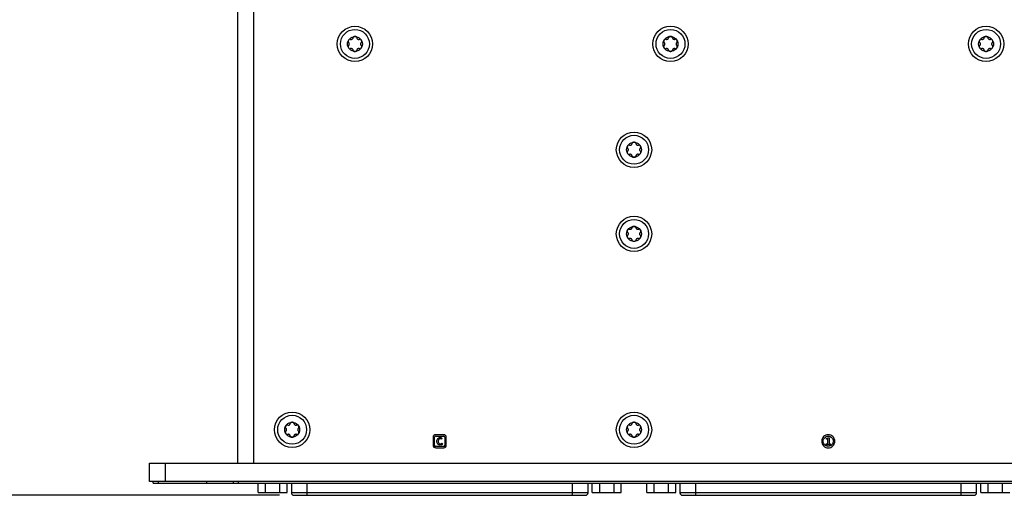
# Model space of a CAD drawing. Header units: inches. Extents: x 0 to 34, y 0 to 22.
# Tile 10 of 71: x 4.3 to 8.6, y 12.8 to 14.9. Entities that reach past the tile are written whole.
import ezdxf

# ---------------------------------------------------------------- set-up
doc = ezdxf.new("R2010")
doc.units = ezdxf.units.IN
doc.header["$LTSCALE"] = 1.87
doc.header["$MEASUREMENT"] = 0
doc.layers.get('0').update_dxf_attribs({"linetype": 'CONTINUOUS'})
doc.layers.add('_LAYER_1_', color=7, linetype='CONTINUOUS')
doc.layers.add('DIMENSIONS', color=7, linetype='CONTINUOUS')
doc.styles.get("Standard").update_dxf_attribs({"font": 'txt', "width": 0.8})
doc.dimstyles.new('DIMSTYLE_1', dxfattribs={"dimtxt": 0.125, "dimasz": 0.18, "dimexe": 0.125, "dimexo": 0.0625, "dimgap": 0.0625, "dimtad": 0, "dimtih": 1, "dimtoh": 1, "dimlfac": 1.714286, "dimzin": 0, "dimdsep": 46, "dimtxsty": 'STANDARD', "dimblk": '_FILLED', "dimblk1": '_FILLED', "dimblk2": '_FILLED', "dimcen": 0.09, "dimazin": 0, "dimtp": 0.01, "dimtm": 0.01, "dimtfac": 1, "dimtofl": 0, "dimtmove": 0, "dimatfit": 3, "dimldrblk": '_FILLED', "dimfxl": 1, "dimtolj": 1, "dimtzin": 0, "dimarcsym": 0})

# ---------------------------------------------------------------- blocks, each defined once
blk = doc.blocks.new('_FILLED')
at = {"color": 0, "linetype": 'BYBLOCK'}
blk.add_solid([(0, 0), (-1, 0.174), (-1, -0.174)], dxfattribs=at)
blk = doc.blocks.new('*D6')
at = {"layer": 'DIMENSIONS', "color": 2, "linetype": 'CONTINUOUS'}
for p, q in [((5.1692, 17.7389), (3.6166, 17.7389)), ((3.7416, 17.7389), (3.7416, 15.4161)), ((3.7416, 12.8432), (3.7416, 15.1661)), ((5.4347, 12.8432), (3.6166, 12.8432))]:
    blk.add_line(p, q, dxfattribs=at)
at = {"layer": 'DIMENSIONS', "color": 2, "linetype": 'CONTINUOUS', "xscale": 0.18, "yscale": 0.18, "zscale": 0.18}
for p, rotation in [((3.7416, 17.7389), 90), ((3.7416, 12.8432), 270)]:
    blk.add_blockref('_FILLED', p, dxfattribs=dict(at, rotation=rotation))
at = {"layer": 'DIMENSIONS', "color": 2, "linetype": 'CONTINUOUS', "insert": (3.7416, 15.3536), "char_height": 0.125, "width": 1.925, "attachment_point": 2, "line_spacing_factor": 0.9}
blk.add_mtext('(2X 213.17{\\ftxt.shx;\\W1.000000;\\H0.125000; }[8.393])', dxfattribs=at)

msp = doc.modelspace()

# ---------------------------------------------------------------- linework, layer by layer
at = {"color": 7, "linetype": 'CONTINUOUS'}
for p, q in [((5.2524, 12.9833), (5.2524, 14.983)), ((5.3213, 12.9833), (5.3213, 14.983)), ((4.8666, 12.9029), (4.8666, 12.9833)), ((4.8666, 12.9833), (15.9499, 12.9833)), ((4.9355, 12.9029), (4.9355, 12.9833)), ((15.9499, 12.9029), (4.8666, 12.9029)), ((4.8822, 12.896), (4.8822, 12.9029)), ((4.9052, 12.896), (4.9052, 12.9029)), ((5.1162, 12.896), (5.1162, 12.9029)), ((5.231, 12.9029), (5.231, 12.896)), ((5.254, 12.9029), (5.254, 12.896)), ((4.8822, 12.896), (15.9343, 12.896)), ((5.3414, 12.8561), (5.3414, 12.896)), ((5.3414, 12.8561), (5.4674, 12.8561)), ((5.3728, 12.8561), (5.3728, 12.896)), ((5.4358, 12.8561), (5.4358, 12.896)), ((5.4674, 12.8561), (5.4674, 12.896)), ((5.4857, 12.896), (5.4857, 12.8547)), ((5.5546, 12.8432), (5.5546, 12.896)), ((6.7126, 12.896), (6.7126, 12.8432)), ((6.7814, 12.8547), (6.7814, 12.896)), ((6.7998, 12.8561), (6.7998, 12.896)), ((6.7998, 12.8561), (6.9257, 12.8561)), ((6.8321, 12.8561), (6.8321, 12.896)), ((6.8951, 12.8561), (6.8951, 12.896)), ((6.9257, 12.8561), (6.9257, 12.896)), ((7.0382, 12.8561), (7.0382, 12.896)), ((7.0382, 12.8561), (7.1641, 12.8561)), ((7.0696, 12.8561), (7.0696, 12.896)), ((7.1326, 12.8561), (7.1326, 12.896)), ((7.1641, 12.8561), (7.1641, 12.896)), ((7.1824, 12.896), (7.1824, 12.8547)), ((7.2513, 12.8432), (7.2513, 12.896)), ((8.4093, 12.896), (8.4093, 12.8432)), ((8.4782, 12.8547), (8.4782, 12.896)), ((8.4965, 12.8561), (8.4965, 12.896)), ((8.4965, 12.8561), (8.6225, 12.8561)), ((8.5284, 12.8561), (8.5284, 12.896)), ((8.5914, 12.8561), (8.5914, 12.896)), ((6.7814, 12.8547), (5.4857, 12.8547)), ((5.4972, 12.8432), (6.77, 12.8432)), ((8.4782, 12.8547), (7.1824, 12.8547)), ((7.1939, 12.8432), (8.4667, 12.8432))]:
    msp.add_line(p, q, dxfattribs=at)
for centre, radius in [((5.7634, 14.8138), 0.0772), ((5.7634, 14.8138), 0.0632), ((7.1413, 14.8139), 0.0772), ((7.1413, 14.8139), 0.0632), ((8.5193, 14.8139), 0.0772), ((8.5193, 14.8139), 0.0632), ((5.7634, 14.8138), 0.0325), ((7.1413, 14.8139), 0.0325), ((8.5193, 14.8139), 0.0325), ((6.982, 14.3521), 0.0772), ((6.982, 14.3521), 0.0632), ((6.982, 14.3521), 0.0325), ((6.982, 13.9846), 0.0772), ((6.982, 13.9846), 0.0632), ((6.982, 13.9846), 0.0325), ((5.4892, 13.1296), 0.0772), ((6.982, 13.1296), 0.0772), ((5.4892, 13.1296), 0.0632), ((5.4892, 13.1296), 0.0325), ((6.982, 13.1296), 0.0632), ((6.982, 13.1296), 0.0325)]:
    msp.add_circle(centre, radius, dxfattribs=at)
for centre, start, end in [((5.4972, 12.8547), 180, 270), ((6.77, 12.8547), 270, 360), ((7.1939, 12.8547), 180, 270), ((8.4667, 12.8547), 270, 360)]:
    msp.add_arc(centre, 0.0115, start, end, dxfattribs=at)
for points, knots in [([(5.7427, 14.8348), (5.7424, 14.835), (5.7417, 14.8352), (5.7402, 14.8349), (5.7387, 14.8341), (5.7375, 14.8331), (5.7363, 14.8317), (5.7356, 14.8306), (5.7352, 14.83)], [0, 0, 0, 0, 0.25, 0.5, 0.625, 0.75, 0.875, 1, 1, 1, 1]), ([(5.7634, 14.8463), (5.7627, 14.8463), (5.7614, 14.8462), (5.7596, 14.8458), (5.7582, 14.8453), (5.7567, 14.8444), (5.7557, 14.8433), (5.7555, 14.8426), (5.7555, 14.8422)], [0, 0, 0, 0, 0.125, 0.25, 0.375, 0.5, 0.75, 1, 1, 1, 1]), ([(5.7713, 14.8422), (5.7713, 14.8426), (5.7711, 14.8433), (5.7701, 14.8444), (5.7686, 14.8453), (5.7671, 14.8458), (5.7654, 14.8462), (5.764, 14.8463), (5.7634, 14.8463)], [0, 0, 0, 0, 0.25, 0.5, 0.625, 0.75, 0.875, 1, 1, 1, 1]), ([(5.7915, 14.83), (5.7912, 14.8306), (5.7905, 14.8317), (5.7893, 14.8331), (5.7881, 14.8341), (5.7866, 14.8349), (5.7851, 14.8352), (5.7844, 14.835), (5.7841, 14.8348)], [0, 0, 0, 0, 0.125, 0.25, 0.375, 0.5, 0.75, 1, 1, 1, 1]), ([(7.1206, 14.8349), (7.1204, 14.8351), (7.1196, 14.8353), (7.1181, 14.8351), (7.1167, 14.8342), (7.1155, 14.8332), (7.1143, 14.8318), (7.1135, 14.8307), (7.1132, 14.8301)], [0, 0, 0, 0, 0.25, 0.5, 0.625, 0.75, 0.875, 1, 1, 1, 1]), ([(7.1413, 14.8464), (7.1407, 14.8464), (7.1394, 14.8463), (7.1376, 14.8459), (7.1361, 14.8454), (7.1346, 14.8446), (7.1336, 14.8434), (7.1335, 14.8427), (7.1335, 14.8423)], [0, 0, 0, 0, 0.125, 0.25, 0.375, 0.5, 0.75, 1, 1, 1, 1]), ([(7.1492, 14.8423), (7.1492, 14.8427), (7.149, 14.8434), (7.1481, 14.8446), (7.1466, 14.8454), (7.1451, 14.8459), (7.1433, 14.8463), (7.142, 14.8464), (7.1413, 14.8464)], [0, 0, 0, 0, 0.25, 0.5, 0.625, 0.75, 0.875, 1, 1, 1, 1]), ([(7.1695, 14.8301), (7.1692, 14.8307), (7.1684, 14.8318), (7.1672, 14.8332), (7.166, 14.8342), (7.1645, 14.8351), (7.1631, 14.8353), (7.1623, 14.8351), (7.162, 14.8349)], [0, 0, 0, 0, 0.125, 0.25, 0.375, 0.5, 0.75, 1, 1, 1, 1]), ([(8.4986, 14.8349), (8.4983, 14.8351), (8.4976, 14.8353), (8.4961, 14.8351), (8.4946, 14.8342), (8.4934, 14.8332), (8.4922, 14.8318), (8.4915, 14.8307), (8.4911, 14.8301)], [0, 0, 0, 0, 0.25, 0.5, 0.625, 0.75, 0.875, 1, 1, 1, 1]), ([(8.5193, 14.8464), (8.5186, 14.8464), (8.5173, 14.8463), (8.5155, 14.8459), (8.5141, 14.8454), (8.5126, 14.8446), (8.5116, 14.8434), (8.5114, 14.8427), (8.5114, 14.8423)], [0, 0, 0, 0, 0.125, 0.25, 0.375, 0.5, 0.75, 1, 1, 1, 1]), ([(8.5272, 14.8423), (8.5272, 14.8427), (8.527, 14.8434), (8.526, 14.8446), (8.5245, 14.8454), (8.523, 14.8459), (8.5213, 14.8463), (8.5199, 14.8464), (8.5193, 14.8464)], [0, 0, 0, 0, 0.25, 0.5, 0.625, 0.75, 0.875, 1, 1, 1, 1]), ([(8.5474, 14.8301), (8.5471, 14.8307), (8.5464, 14.8318), (8.5452, 14.8332), (8.544, 14.8342), (8.5425, 14.8351), (8.541, 14.8353), (8.5403, 14.8351), (8.54, 14.8349)], [0, 0, 0, 0, 0.125, 0.25, 0.375, 0.5, 0.75, 1, 1, 1, 1]), ([(5.7352, 14.83), (5.7349, 14.8295), (5.7343, 14.8283), (5.7338, 14.8266), (5.7335, 14.825), (5.7335, 14.8233), (5.7339, 14.8219), (5.7345, 14.8214), (5.7348, 14.8212)], [0, 0, 0, 0, 0.125, 0.25, 0.375, 0.5, 0.75, 1, 1, 1, 1]), ([(5.7348, 14.8064), (5.7345, 14.8062), (5.7339, 14.8057), (5.7335, 14.8043), (5.7335, 14.8026), (5.7338, 14.801), (5.7343, 14.7993), (5.7349, 14.7981), (5.7352, 14.7975)], [0, 0, 0, 0, 0.25, 0.5, 0.625, 0.75, 0.875, 1, 1, 1, 1]), ([(5.7352, 14.7975), (5.7356, 14.797), (5.7363, 14.7959), (5.7375, 14.7945), (5.7387, 14.7935), (5.7402, 14.7926), (5.7417, 14.7923), (5.7424, 14.7926), (5.7427, 14.7928)], [0, 0, 0, 0, 0.125, 0.25, 0.375, 0.5, 0.75, 1, 1, 1, 1]), ([(5.7841, 14.7928), (5.7844, 14.7926), (5.7851, 14.7923), (5.7866, 14.7926), (5.7881, 14.7935), (5.7893, 14.7945), (5.7905, 14.7959), (5.7912, 14.797), (5.7915, 14.7975)], [0, 0, 0, 0, 0.25, 0.5, 0.625, 0.75, 0.875, 1, 1, 1, 1]), ([(5.7919, 14.8212), (5.7922, 14.8214), (5.7928, 14.8219), (5.7933, 14.8233), (5.7933, 14.825), (5.793, 14.8266), (5.7924, 14.8283), (5.7919, 14.8295), (5.7915, 14.83)], [0, 0, 0, 0, 0.25, 0.5, 0.625, 0.75, 0.875, 1, 1, 1, 1]), ([(5.7915, 14.7975), (5.7919, 14.7981), (5.7924, 14.7993), (5.793, 14.801), (5.7933, 14.8026), (5.7933, 14.8043), (5.7928, 14.8057), (5.7922, 14.8062), (5.7919, 14.8064)], [0, 0, 0, 0, 0.125, 0.25, 0.375, 0.5, 0.75, 1, 1, 1, 1]), ([(7.1132, 14.8301), (7.1129, 14.8296), (7.1123, 14.8284), (7.1117, 14.8267), (7.1114, 14.8251), (7.1114, 14.8234), (7.1119, 14.822), (7.1125, 14.8215), (7.1128, 14.8213)], [0, 0, 0, 0, 0.125, 0.25, 0.375, 0.5, 0.75, 1, 1, 1, 1]), ([(7.1128, 14.8065), (7.1125, 14.8063), (7.1119, 14.8058), (7.1114, 14.8044), (7.1114, 14.8027), (7.1117, 14.8011), (7.1123, 14.7994), (7.1129, 14.7982), (7.1132, 14.7976)], [0, 0, 0, 0, 0.25, 0.5, 0.625, 0.75, 0.875, 1, 1, 1, 1]), ([(7.1132, 14.7976), (7.1135, 14.7971), (7.1143, 14.796), (7.1155, 14.7946), (7.1167, 14.7936), (7.1181, 14.7927), (7.1196, 14.7925), (7.1204, 14.7927), (7.1206, 14.7929)], [0, 0, 0, 0, 0.125, 0.25, 0.375, 0.5, 0.75, 1, 1, 1, 1]), ([(7.162, 14.7929), (7.1623, 14.7927), (7.1631, 14.7925), (7.1645, 14.7927), (7.166, 14.7936), (7.1672, 14.7946), (7.1684, 14.796), (7.1692, 14.7971), (7.1695, 14.7976)], [0, 0, 0, 0, 0.25, 0.5, 0.625, 0.75, 0.875, 1, 1, 1, 1]), ([(7.1699, 14.8213), (7.1702, 14.8215), (7.1708, 14.822), (7.1713, 14.8234), (7.1712, 14.8251), (7.171, 14.8267), (7.1704, 14.8284), (7.1698, 14.8296), (7.1695, 14.8301)], [0, 0, 0, 0, 0.25, 0.5, 0.625, 0.75, 0.875, 1, 1, 1, 1]), ([(7.1695, 14.7976), (7.1698, 14.7982), (7.1704, 14.7994), (7.171, 14.8011), (7.1712, 14.8027), (7.1713, 14.8044), (7.1708, 14.8058), (7.1702, 14.8063), (7.1699, 14.8065)], [0, 0, 0, 0, 0.125, 0.25, 0.375, 0.5, 0.75, 1, 1, 1, 1]), ([(8.4911, 14.8301), (8.4908, 14.8296), (8.4902, 14.8284), (8.4897, 14.8267), (8.4894, 14.8251), (8.4894, 14.8234), (8.4899, 14.822), (8.4904, 14.8215), (8.4907, 14.8213)], [0, 0, 0, 0, 0.125, 0.25, 0.375, 0.5, 0.75, 1, 1, 1, 1]), ([(8.4907, 14.8065), (8.4904, 14.8063), (8.4899, 14.8058), (8.4894, 14.8044), (8.4894, 14.8027), (8.4897, 14.8011), (8.4902, 14.7994), (8.4908, 14.7982), (8.4911, 14.7976)], [0, 0, 0, 0, 0.25, 0.5, 0.625, 0.75, 0.875, 1, 1, 1, 1]), ([(8.4911, 14.7976), (8.4915, 14.7971), (8.4922, 14.796), (8.4934, 14.7946), (8.4946, 14.7936), (8.4961, 14.7927), (8.4976, 14.7925), (8.4983, 14.7927), (8.4986, 14.7929)], [0, 0, 0, 0, 0.125, 0.25, 0.375, 0.5, 0.75, 1, 1, 1, 1]), ([(8.54, 14.7929), (8.5403, 14.7927), (8.541, 14.7925), (8.5425, 14.7927), (8.544, 14.7936), (8.5452, 14.7946), (8.5464, 14.796), (8.5471, 14.7971), (8.5474, 14.7976)], [0, 0, 0, 0, 0.25, 0.5, 0.625, 0.75, 0.875, 1, 1, 1, 1]), ([(8.5478, 14.8213), (8.5481, 14.8215), (8.5487, 14.822), (8.5492, 14.8234), (8.5492, 14.8251), (8.5489, 14.8267), (8.5483, 14.8284), (8.5478, 14.8296), (8.5474, 14.8301)], [0, 0, 0, 0, 0.25, 0.5, 0.625, 0.75, 0.875, 1, 1, 1, 1]), ([(8.5474, 14.7976), (8.5478, 14.7982), (8.5483, 14.7994), (8.5489, 14.8011), (8.5492, 14.8027), (8.5492, 14.8044), (8.5487, 14.8058), (8.5481, 14.8063), (8.5478, 14.8065)], [0, 0, 0, 0, 0.125, 0.25, 0.375, 0.5, 0.75, 1, 1, 1, 1]), ([(5.7555, 14.7853), (5.7555, 14.785), (5.7557, 14.7842), (5.7567, 14.7831), (5.7582, 14.7823), (5.7596, 14.7817), (5.7614, 14.7814), (5.7627, 14.7813), (5.7634, 14.7813)], [0, 0, 0, 0, 0.25, 0.5, 0.625, 0.75, 0.875, 1, 1, 1, 1]), ([(5.7634, 14.7813), (5.764, 14.7813), (5.7654, 14.7814), (5.7671, 14.7817), (5.7686, 14.7823), (5.7701, 14.7831), (5.7711, 14.7842), (5.7713, 14.785), (5.7713, 14.7853)], [0, 0, 0, 0, 0.125, 0.25, 0.375, 0.5, 0.75, 1, 1, 1, 1]), ([(7.1335, 14.7855), (7.1335, 14.7851), (7.1336, 14.7844), (7.1346, 14.7832), (7.1361, 14.7824), (7.1376, 14.7819), (7.1394, 14.7815), (7.1407, 14.7814), (7.1413, 14.7814)], [0, 0, 0, 0, 0.25, 0.5, 0.625, 0.75, 0.875, 1, 1, 1, 1]), ([(7.1413, 14.7814), (7.142, 14.7814), (7.1433, 14.7815), (7.1451, 14.7819), (7.1466, 14.7824), (7.1481, 14.7832), (7.149, 14.7844), (7.1492, 14.7851), (7.1492, 14.7855)], [0, 0, 0, 0, 0.125, 0.25, 0.375, 0.5, 0.75, 1, 1, 1, 1]), ([(8.5114, 14.7855), (8.5114, 14.7851), (8.5116, 14.7844), (8.5126, 14.7832), (8.5141, 14.7824), (8.5155, 14.7819), (8.5173, 14.7815), (8.5186, 14.7814), (8.5193, 14.7814)], [0, 0, 0, 0, 0.25, 0.5, 0.625, 0.75, 0.875, 1, 1, 1, 1]), ([(8.5193, 14.7814), (8.5199, 14.7814), (8.5213, 14.7815), (8.523, 14.7819), (8.5245, 14.7824), (8.526, 14.7832), (8.527, 14.7844), (8.5272, 14.7851), (8.5272, 14.7855)], [0, 0, 0, 0, 0.125, 0.25, 0.375, 0.5, 0.75, 1, 1, 1, 1]), ([(6.9538, 14.3683), (6.9535, 14.3677), (6.9529, 14.3666), (6.9523, 14.3648), (6.952, 14.3633), (6.952, 14.3616), (6.9525, 14.3601), (6.9531, 14.3596), (6.9534, 14.3595)], [0, 0, 0, 0, 0.125, 0.25, 0.375, 0.5, 0.75, 1, 1, 1, 1]), ([(6.9613, 14.3731), (6.961, 14.3733), (6.9602, 14.3735), (6.9588, 14.3732), (6.9573, 14.3723), (6.9561, 14.3713), (6.9549, 14.37), (6.9541, 14.3689), (6.9538, 14.3683)], [0, 0, 0, 0, 0.25, 0.5, 0.625, 0.75, 0.875, 1, 1, 1, 1]), ([(6.982, 14.3846), (6.9813, 14.3846), (6.98, 14.3845), (6.9782, 14.3841), (6.9767, 14.3836), (6.9752, 14.3827), (6.9742, 14.3816), (6.9741, 14.3808), (6.9741, 14.3805)], [0, 0, 0, 0, 0.125, 0.25, 0.375, 0.5, 0.75, 1, 1, 1, 1]), ([(6.9898, 14.3805), (6.9898, 14.3808), (6.9897, 14.3816), (6.9887, 14.3827), (6.9872, 14.3836), (6.9857, 14.3841), (6.9839, 14.3845), (6.9826, 14.3846), (6.982, 14.3846)], [0, 0, 0, 0, 0.25, 0.5, 0.625, 0.75, 0.875, 1, 1, 1, 1]), ([(7.0101, 14.3683), (7.0098, 14.3689), (7.009, 14.37), (7.0078, 14.3713), (7.0066, 14.3723), (7.0051, 14.3732), (7.0037, 14.3735), (7.0029, 14.3733), (7.0026, 14.3731)], [0, 0, 0, 0, 0.125, 0.25, 0.375, 0.5, 0.75, 1, 1, 1, 1]), ([(7.0105, 14.3595), (7.0108, 14.3596), (7.0114, 14.3601), (7.0119, 14.3616), (7.0119, 14.3633), (7.0116, 14.3648), (7.011, 14.3666), (7.0104, 14.3677), (7.0101, 14.3683)], [0, 0, 0, 0, 0.25, 0.5, 0.625, 0.75, 0.875, 1, 1, 1, 1]), ([(6.9534, 14.3447), (6.9531, 14.3445), (6.9525, 14.344), (6.952, 14.3425), (6.952, 14.3408), (6.9523, 14.3393), (6.9529, 14.3376), (6.9535, 14.3364), (6.9538, 14.3358)], [0, 0, 0, 0, 0.25, 0.5, 0.625, 0.75, 0.875, 1, 1, 1, 1]), ([(6.9538, 14.3358), (6.9541, 14.3352), (6.9549, 14.3341), (6.9561, 14.3328), (6.9573, 14.3318), (6.9588, 14.3309), (6.9602, 14.3306), (6.961, 14.3309), (6.9613, 14.331)], [0, 0, 0, 0, 0.125, 0.25, 0.375, 0.5, 0.75, 1, 1, 1, 1]), ([(6.9741, 14.3236), (6.9741, 14.3233), (6.9742, 14.3225), (6.9752, 14.3214), (6.9767, 14.3205), (6.9782, 14.32), (6.98, 14.3196), (6.9813, 14.3196), (6.982, 14.3196)], [0, 0, 0, 0, 0.25, 0.5, 0.625, 0.75, 0.875, 1, 1, 1, 1]), ([(6.982, 14.3196), (6.9826, 14.3196), (6.9839, 14.3196), (6.9857, 14.32), (6.9872, 14.3205), (6.9887, 14.3214), (6.9897, 14.3225), (6.9898, 14.3233), (6.9898, 14.3236)], [0, 0, 0, 0, 0.125, 0.25, 0.375, 0.5, 0.75, 1, 1, 1, 1]), ([(7.0026, 14.331), (7.0029, 14.3309), (7.0037, 14.3306), (7.0051, 14.3309), (7.0066, 14.3318), (7.0078, 14.3328), (7.009, 14.3341), (7.0098, 14.3352), (7.0101, 14.3358)], [0, 0, 0, 0, 0.25, 0.5, 0.625, 0.75, 0.875, 1, 1, 1, 1]), ([(7.0101, 14.3358), (7.0104, 14.3364), (7.011, 14.3376), (7.0116, 14.3393), (7.0119, 14.3408), (7.0119, 14.3425), (7.0114, 14.344), (7.0108, 14.3445), (7.0105, 14.3447)], [0, 0, 0, 0, 0.125, 0.25, 0.375, 0.5, 0.75, 1, 1, 1, 1]), ([(6.982, 14.0171), (6.9813, 14.0171), (6.98, 14.017), (6.9782, 14.0166), (6.9767, 14.0161), (6.9752, 14.0153), (6.9742, 14.0141), (6.9741, 14.0134), (6.9741, 14.013)], [0, 0, 0, 0, 0.125, 0.25, 0.375, 0.5, 0.75, 1, 1, 1, 1]), ([(6.9898, 14.013), (6.9898, 14.0134), (6.9897, 14.0141), (6.9887, 14.0153), (6.9872, 14.0161), (6.9857, 14.0166), (6.9839, 14.017), (6.9826, 14.0171), (6.982, 14.0171)], [0, 0, 0, 0, 0.25, 0.5, 0.625, 0.75, 0.875, 1, 1, 1, 1]), ([(6.9538, 14.0008), (6.9535, 14.0003), (6.9529, 13.9991), (6.9523, 13.9974), (6.952, 13.9958), (6.952, 13.9941), (6.9525, 13.9927), (6.9531, 13.9922), (6.9534, 13.992)], [0, 0, 0, 0, 0.125, 0.25, 0.375, 0.5, 0.75, 1, 1, 1, 1]), ([(6.9534, 13.9772), (6.9531, 13.977), (6.9525, 13.9765), (6.952, 13.9751), (6.952, 13.9734), (6.9523, 13.9718), (6.9529, 13.9701), (6.9535, 13.9689), (6.9538, 13.9684)], [0, 0, 0, 0, 0.25, 0.5, 0.625, 0.75, 0.875, 1, 1, 1, 1]), ([(6.9613, 14.0056), (6.961, 14.0058), (6.9602, 14.006), (6.9588, 14.0058), (6.9573, 14.0049), (6.9561, 14.0039), (6.9549, 14.0025), (6.9541, 14.0014), (6.9538, 14.0008)], [0, 0, 0, 0, 0.25, 0.5, 0.625, 0.75, 0.875, 1, 1, 1, 1]), ([(7.0101, 14.0008), (7.0098, 14.0014), (7.009, 14.0025), (7.0078, 14.0039), (7.0066, 14.0049), (7.0051, 14.0058), (7.0037, 14.006), (7.0029, 14.0058), (7.0026, 14.0056)], [0, 0, 0, 0, 0.125, 0.25, 0.375, 0.5, 0.75, 1, 1, 1, 1]), ([(7.0105, 13.992), (7.0108, 13.9922), (7.0114, 13.9927), (7.0119, 13.9941), (7.0119, 13.9958), (7.0116, 13.9974), (7.011, 13.9991), (7.0104, 14.0003), (7.0101, 14.0008)], [0, 0, 0, 0, 0.25, 0.5, 0.625, 0.75, 0.875, 1, 1, 1, 1]), ([(7.0101, 13.9684), (7.0104, 13.9689), (7.011, 13.9701), (7.0116, 13.9718), (7.0119, 13.9734), (7.0119, 13.9751), (7.0114, 13.9765), (7.0108, 13.977), (7.0105, 13.9772)], [0, 0, 0, 0, 0.125, 0.25, 0.375, 0.5, 0.75, 1, 1, 1, 1]), ([(6.9538, 13.9684), (6.9541, 13.9678), (6.9549, 13.9667), (6.9561, 13.9653), (6.9573, 13.9643), (6.9588, 13.9634), (6.9602, 13.9632), (6.961, 13.9634), (6.9613, 13.9636)], [0, 0, 0, 0, 0.125, 0.25, 0.375, 0.5, 0.75, 1, 1, 1, 1]), ([(6.9741, 13.9562), (6.9741, 13.9558), (6.9742, 13.9551), (6.9752, 13.9539), (6.9767, 13.9531), (6.9782, 13.9526), (6.98, 13.9522), (6.9813, 13.9521), (6.982, 13.9521)], [0, 0, 0, 0, 0.25, 0.5, 0.625, 0.75, 0.875, 1, 1, 1, 1]), ([(6.982, 13.9521), (6.9826, 13.9521), (6.9839, 13.9522), (6.9857, 13.9526), (6.9872, 13.9531), (6.9887, 13.9539), (6.9897, 13.9551), (6.9898, 13.9558), (6.9898, 13.9562)], [0, 0, 0, 0, 0.125, 0.25, 0.375, 0.5, 0.75, 1, 1, 1, 1]), ([(7.0026, 13.9636), (7.0029, 13.9634), (7.0037, 13.9632), (7.0051, 13.9634), (7.0066, 13.9643), (7.0078, 13.9653), (7.009, 13.9667), (7.0098, 13.9678), (7.0101, 13.9684)], [0, 0, 0, 0, 0.25, 0.5, 0.625, 0.75, 0.875, 1, 1, 1, 1]), ([(5.4892, 13.1621), (5.4885, 13.1621), (5.4872, 13.162), (5.4854, 13.1616), (5.4839, 13.1611), (5.4824, 13.1602), (5.4815, 13.1591), (5.4813, 13.1584), (5.4813, 13.158)], [0, 0, 0, 0, 0.125, 0.25, 0.375, 0.5, 0.75, 1, 1, 1, 1]), ([(5.497, 13.158), (5.497, 13.1584), (5.4969, 13.1591), (5.4959, 13.1602), (5.4944, 13.1611), (5.4929, 13.1616), (5.4911, 13.162), (5.4898, 13.1621), (5.4892, 13.1621)], [0, 0, 0, 0, 0.25, 0.5, 0.625, 0.75, 0.875, 1, 1, 1, 1]), ([(6.982, 13.1621), (6.9813, 13.1621), (6.98, 13.162), (6.9782, 13.1616), (6.9767, 13.1611), (6.9752, 13.1603), (6.9742, 13.1591), (6.9741, 13.1584), (6.9741, 13.158)], [0, 0, 0, 0, 0.125, 0.25, 0.375, 0.5, 0.75, 1, 1, 1, 1]), ([(6.9898, 13.158), (6.9898, 13.1584), (6.9897, 13.1591), (6.9887, 13.1603), (6.9872, 13.1611), (6.9857, 13.1616), (6.9839, 13.162), (6.9826, 13.1621), (6.982, 13.1621)], [0, 0, 0, 0, 0.25, 0.5, 0.625, 0.75, 0.875, 1, 1, 1, 1]), ([(5.461, 13.1458), (5.4607, 13.1453), (5.4601, 13.1441), (5.4595, 13.1424), (5.4593, 13.1408), (5.4593, 13.1391), (5.4597, 13.1377), (5.4603, 13.1372), (5.4606, 13.137)], [0, 0, 0, 0, 0.125, 0.25, 0.375, 0.5, 0.75, 1, 1, 1, 1]), ([(5.4606, 13.1222), (5.4603, 13.122), (5.4597, 13.1215), (5.4593, 13.1201), (5.4593, 13.1184), (5.4595, 13.1168), (5.4601, 13.1151), (5.4607, 13.1139), (5.461, 13.1133)], [0, 0, 0, 0, 0.25, 0.5, 0.625, 0.75, 0.875, 1, 1, 1, 1]), ([(5.4685, 13.1506), (5.4682, 13.1508), (5.4674, 13.151), (5.466, 13.1507), (5.4645, 13.1499), (5.4633, 13.1489), (5.4621, 13.1475), (5.4614, 13.1464), (5.461, 13.1458)], [0, 0, 0, 0, 0.25, 0.5, 0.625, 0.75, 0.875, 1, 1, 1, 1]), ([(5.5173, 13.1458), (5.517, 13.1464), (5.5163, 13.1475), (5.515, 13.1489), (5.5138, 13.1499), (5.5124, 13.1507), (5.5109, 13.151), (5.5102, 13.1508), (5.5099, 13.1506)], [0, 0, 0, 0, 0.125, 0.25, 0.375, 0.5, 0.75, 1, 1, 1, 1]), ([(5.5177, 13.137), (5.518, 13.1372), (5.5186, 13.1377), (5.5191, 13.1391), (5.5191, 13.1408), (5.5188, 13.1424), (5.5182, 13.1441), (5.5176, 13.1453), (5.5173, 13.1458)], [0, 0, 0, 0, 0.25, 0.5, 0.625, 0.75, 0.875, 1, 1, 1, 1]), ([(5.5173, 13.1133), (5.5176, 13.1139), (5.5182, 13.1151), (5.5188, 13.1168), (5.5191, 13.1184), (5.5191, 13.1201), (5.5186, 13.1215), (5.518, 13.122), (5.5177, 13.1222)], [0, 0, 0, 0, 0.125, 0.25, 0.375, 0.5, 0.75, 1, 1, 1, 1]), ([(6.9538, 13.1458), (6.9535, 13.1453), (6.9529, 13.1441), (6.9523, 13.1424), (6.952, 13.1408), (6.952, 13.1391), (6.9525, 13.1377), (6.9531, 13.1372), (6.9534, 13.137)], [0, 0, 0, 0, 0.125, 0.25, 0.375, 0.5, 0.75, 1, 1, 1, 1]), ([(6.9534, 13.1222), (6.9531, 13.122), (6.9525, 13.1215), (6.952, 13.1201), (6.952, 13.1184), (6.9523, 13.1168), (6.9529, 13.1151), (6.9535, 13.1139), (6.9538, 13.1133)], [0, 0, 0, 0, 0.25, 0.5, 0.625, 0.75, 0.875, 1, 1, 1, 1]), ([(6.9613, 13.1506), (6.961, 13.1508), (6.9602, 13.151), (6.9588, 13.1507), (6.9573, 13.1499), (6.9561, 13.1489), (6.9549, 13.1475), (6.9541, 13.1464), (6.9538, 13.1458)], [0, 0, 0, 0, 0.25, 0.5, 0.625, 0.75, 0.875, 1, 1, 1, 1]), ([(7.0101, 13.1458), (7.0098, 13.1464), (7.009, 13.1475), (7.0078, 13.1489), (7.0066, 13.1499), (7.0051, 13.1507), (7.0037, 13.151), (7.0029, 13.1508), (7.0026, 13.1506)], [0, 0, 0, 0, 0.125, 0.25, 0.375, 0.5, 0.75, 1, 1, 1, 1]), ([(7.0105, 13.137), (7.0108, 13.1372), (7.0114, 13.1377), (7.0119, 13.1391), (7.0119, 13.1408), (7.0116, 13.1424), (7.011, 13.1441), (7.0104, 13.1453), (7.0101, 13.1458)], [0, 0, 0, 0, 0.25, 0.5, 0.625, 0.75, 0.875, 1, 1, 1, 1]), ([(7.0101, 13.1133), (7.0104, 13.1139), (7.011, 13.1151), (7.0116, 13.1168), (7.0119, 13.1184), (7.0119, 13.1201), (7.0114, 13.1215), (7.0108, 13.122), (7.0105, 13.1222)], [0, 0, 0, 0, 0.125, 0.25, 0.375, 0.5, 0.75, 1, 1, 1, 1]), ([(5.461, 13.1133), (5.4614, 13.1128), (5.4621, 13.1117), (5.4633, 13.1103), (5.4645, 13.1093), (5.466, 13.1084), (5.4674, 13.1081), (5.4682, 13.1084), (5.4685, 13.1085)], [0, 0, 0, 0, 0.125, 0.25, 0.375, 0.5, 0.75, 1, 1, 1, 1]), ([(5.4813, 13.1011), (5.4813, 13.1008), (5.4815, 13.1), (5.4824, 13.0989), (5.4839, 13.0981), (5.4854, 13.0975), (5.4872, 13.0972), (5.4885, 13.0971), (5.4892, 13.0971)], [0, 0, 0, 0, 0.25, 0.5, 0.625, 0.75, 0.875, 1, 1, 1, 1]), ([(5.4892, 13.0971), (5.4898, 13.0971), (5.4911, 13.0972), (5.4929, 13.0975), (5.4944, 13.0981), (5.4959, 13.0989), (5.4969, 13.1), (5.497, 13.1008), (5.497, 13.1011)], [0, 0, 0, 0, 0.125, 0.25, 0.375, 0.5, 0.75, 1, 1, 1, 1]), ([(5.5099, 13.1085), (5.5102, 13.1084), (5.5109, 13.1081), (5.5124, 13.1084), (5.5138, 13.1093), (5.515, 13.1103), (5.5163, 13.1117), (5.517, 13.1128), (5.5173, 13.1133)], [0, 0, 0, 0, 0.25, 0.5, 0.625, 0.75, 0.875, 1, 1, 1, 1]), ([(6.9538, 13.1133), (6.9541, 13.1128), (6.9549, 13.1117), (6.9561, 13.1103), (6.9573, 13.1093), (6.9588, 13.1084), (6.9602, 13.1081), (6.961, 13.1084), (6.9613, 13.1086)], [0, 0, 0, 0, 0.125, 0.25, 0.375, 0.5, 0.75, 1, 1, 1, 1]), ([(6.9741, 13.1012), (6.9741, 13.1008), (6.9742, 13.1001), (6.9752, 13.0989), (6.9767, 13.0981), (6.9782, 13.0975), (6.98, 13.0972), (6.9813, 13.0971), (6.982, 13.0971)], [0, 0, 0, 0, 0.25, 0.5, 0.625, 0.75, 0.875, 1, 1, 1, 1]), ([(6.982, 13.0971), (6.9826, 13.0971), (6.9839, 13.0972), (6.9857, 13.0975), (6.9872, 13.0981), (6.9887, 13.0989), (6.9897, 13.1001), (6.9898, 13.1008), (6.9898, 13.1012)], [0, 0, 0, 0, 0.125, 0.25, 0.375, 0.5, 0.75, 1, 1, 1, 1]), ([(7.0026, 13.1086), (7.0029, 13.1084), (7.0037, 13.1081), (7.0051, 13.1084), (7.0066, 13.1093), (7.0078, 13.1103), (7.009, 13.1117), (7.0098, 13.1128), (7.0101, 13.1133)], [0, 0, 0, 0, 0.25, 0.5, 0.625, 0.75, 0.875, 1, 1, 1, 1])]:
    msp.add_open_spline(points, degree=3, knots=knots, dxfattribs=at)
for points in [[(5.7427, 14.8348), (5.7432, 14.8345), (5.7444, 14.834), (5.7465, 14.8336), (5.7489, 14.8339), (5.7513, 14.8348), (5.7532, 14.8363), (5.7546, 14.8383), (5.7554, 14.8403), (5.7555, 14.8416), (5.7555, 14.8422)], [(5.7713, 14.8422), (5.7713, 14.8416), (5.7714, 14.8403), (5.7721, 14.8383), (5.7735, 14.8363), (5.7755, 14.8348), (5.7778, 14.8339), (5.7802, 14.8336), (5.7824, 14.834), (5.7836, 14.8345), (5.7841, 14.8348)], [(7.1206, 14.8349), (7.1212, 14.8346), (7.1223, 14.8341), (7.1245, 14.8337), (7.1269, 14.834), (7.1292, 14.8349), (7.1312, 14.8365), (7.1326, 14.8384), (7.1333, 14.8405), (7.1335, 14.8417), (7.1335, 14.8423)], [(7.1492, 14.8423), (7.1492, 14.8417), (7.1493, 14.8405), (7.1501, 14.8384), (7.1515, 14.8365), (7.1535, 14.8349), (7.1558, 14.834), (7.1582, 14.8337), (7.1603, 14.8341), (7.1615, 14.8346), (7.162, 14.8349)], [(8.4986, 14.8349), (8.4991, 14.8346), (8.5003, 14.8341), (8.5024, 14.8337), (8.5048, 14.834), (8.5072, 14.8349), (8.5091, 14.8365), (8.5105, 14.8384), (8.5113, 14.8405), (8.5114, 14.8417), (8.5114, 14.8423)], [(8.5272, 14.8423), (8.5272, 14.8417), (8.5273, 14.8405), (8.528, 14.8384), (8.5294, 14.8365), (8.5314, 14.8349), (8.5338, 14.834), (8.5361, 14.8337), (8.5383, 14.8341), (8.5395, 14.8346), (8.54, 14.8349)], [(5.739, 14.8138), (5.739, 14.8146), (5.7388, 14.8163), (5.7378, 14.8185), (5.7364, 14.8201), (5.7353, 14.8209), (5.7348, 14.8212)], [(5.7348, 14.8064), (5.7353, 14.8067), (5.7364, 14.8074), (5.7378, 14.8091), (5.7388, 14.8113), (5.739, 14.813), (5.739, 14.8138)], [(5.7555, 14.7853), (5.7555, 14.7859), (5.7554, 14.7872), (5.7546, 14.7893), (5.7532, 14.7912), (5.7513, 14.7928), (5.7489, 14.7937), (5.7465, 14.7939), (5.7444, 14.7936), (5.7432, 14.7931), (5.7427, 14.7928)], [(5.7841, 14.7928), (5.7836, 14.7931), (5.7824, 14.7936), (5.7802, 14.7939), (5.7778, 14.7937), (5.7755, 14.7928), (5.7735, 14.7912), (5.7721, 14.7893), (5.7714, 14.7872), (5.7713, 14.7859), (5.7713, 14.7853)], [(5.7919, 14.8212), (5.7914, 14.8209), (5.7904, 14.8201), (5.789, 14.8185), (5.788, 14.8163), (5.7878, 14.8146), (5.7878, 14.8138)], [(5.7878, 14.8138), (5.7878, 14.813), (5.788, 14.8113), (5.789, 14.8091), (5.7904, 14.8074), (5.7914, 14.8067), (5.7919, 14.8064)], [(7.117, 14.8139), (7.117, 14.8147), (7.1167, 14.8164), (7.1157, 14.8186), (7.1143, 14.8202), (7.1133, 14.821), (7.1128, 14.8213)], [(7.1128, 14.8065), (7.1133, 14.8068), (7.1143, 14.8075), (7.1157, 14.8092), (7.1167, 14.8114), (7.117, 14.8131), (7.117, 14.8139)], [(7.1335, 14.7855), (7.1335, 14.7861), (7.1333, 14.7873), (7.1326, 14.7894), (7.1312, 14.7913), (7.1292, 14.7929), (7.1269, 14.7938), (7.1245, 14.7941), (7.1223, 14.7937), (7.1212, 14.7932), (7.1206, 14.7929)], [(7.162, 14.7929), (7.1615, 14.7932), (7.1603, 14.7937), (7.1582, 14.7941), (7.1558, 14.7938), (7.1535, 14.7929), (7.1515, 14.7913), (7.1501, 14.7894), (7.1493, 14.7873), (7.1492, 14.7861), (7.1492, 14.7855)], [(7.1699, 14.8213), (7.1694, 14.821), (7.1683, 14.8202), (7.1669, 14.8186), (7.166, 14.8164), (7.1657, 14.8147), (7.1657, 14.8139)], [(7.1657, 14.8139), (7.1657, 14.8131), (7.166, 14.8114), (7.1669, 14.8092), (7.1683, 14.8075), (7.1694, 14.8068), (7.1699, 14.8065)], [(8.4949, 14.8139), (8.4949, 14.8147), (8.4947, 14.8164), (8.4937, 14.8186), (8.4923, 14.8202), (8.4912, 14.821), (8.4907, 14.8213)], [(8.4907, 14.8065), (8.4912, 14.8068), (8.4923, 14.8075), (8.4937, 14.8092), (8.4947, 14.8114), (8.4949, 14.8131), (8.4949, 14.8139)], [(8.5114, 14.7855), (8.5114, 14.7861), (8.5113, 14.7873), (8.5105, 14.7894), (8.5091, 14.7913), (8.5072, 14.7929), (8.5048, 14.7938), (8.5024, 14.7941), (8.5003, 14.7937), (8.4991, 14.7932), (8.4986, 14.7929)], [(8.54, 14.7929), (8.5395, 14.7932), (8.5383, 14.7937), (8.5361, 14.7941), (8.5338, 14.7938), (8.5314, 14.7929), (8.5294, 14.7913), (8.528, 14.7894), (8.5273, 14.7873), (8.5272, 14.7861), (8.5272, 14.7855)], [(8.5478, 14.8213), (8.5473, 14.821), (8.5463, 14.8202), (8.5449, 14.8186), (8.5439, 14.8164), (8.5437, 14.8147), (8.5437, 14.8139)], [(8.5437, 14.8139), (8.5437, 14.8131), (8.5439, 14.8114), (8.5449, 14.8092), (8.5463, 14.8075), (8.5473, 14.8068), (8.5478, 14.8065)], [(6.9613, 14.3731), (6.9618, 14.3728), (6.963, 14.3723), (6.9651, 14.3719), (6.9675, 14.3721), (6.9698, 14.3731), (6.9718, 14.3746), (6.9732, 14.3766), (6.974, 14.3786), (6.9741, 14.3799), (6.9741, 14.3805)], [(6.9898, 14.3805), (6.9898, 14.3799), (6.99, 14.3786), (6.9907, 14.3766), (6.9921, 14.3746), (6.9941, 14.3731), (6.9964, 14.3721), (6.9988, 14.3719), (7.001, 14.3723), (7.0021, 14.3728), (7.0026, 14.3731)], [(6.9576, 14.3521), (6.9576, 14.3529), (6.9573, 14.3545), (6.9564, 14.3567), (6.955, 14.3584), (6.9539, 14.3592), (6.9534, 14.3595)], [(6.9534, 14.3447), (6.9539, 14.3449), (6.955, 14.3457), (6.9564, 14.3474), (6.9573, 14.3496), (6.9576, 14.3512), (6.9576, 14.3521)], [(6.9741, 14.3236), (6.9741, 14.3242), (6.974, 14.3255), (6.9732, 14.3275), (6.9718, 14.3295), (6.9698, 14.3311), (6.9675, 14.332), (6.9651, 14.3322), (6.963, 14.3318), (6.9618, 14.3313), (6.9613, 14.331)], [(7.0026, 14.331), (7.0021, 14.3313), (7.001, 14.3318), (6.9988, 14.3322), (6.9964, 14.332), (6.9941, 14.3311), (6.9921, 14.3295), (6.9907, 14.3275), (6.99, 14.3255), (6.9898, 14.3242), (6.9898, 14.3236)], [(7.0105, 14.3595), (7.01, 14.3592), (7.009, 14.3584), (7.0076, 14.3567), (7.0066, 14.3545), (7.0063, 14.3529), (7.0063, 14.3521)], [(7.0063, 14.3521), (7.0063, 14.3512), (7.0066, 14.3496), (7.0076, 14.3474), (7.009, 14.3457), (7.01, 14.3449), (7.0105, 14.3447)], [(6.9576, 13.9846), (6.9576, 13.9854), (6.9573, 13.9871), (6.9564, 13.9893), (6.955, 13.9909), (6.9539, 13.9917), (6.9534, 13.992)], [(6.9534, 13.9772), (6.9539, 13.9775), (6.955, 13.9783), (6.9564, 13.9799), (6.9573, 13.9821), (6.9576, 13.9838), (6.9576, 13.9846)], [(6.9613, 14.0056), (6.9618, 14.0053), (6.963, 14.0048), (6.9651, 14.0044), (6.9675, 14.0047), (6.9698, 14.0056), (6.9718, 14.0072), (6.9732, 14.0091), (6.974, 14.0112), (6.9741, 14.0124), (6.9741, 14.013)], [(6.9898, 14.013), (6.9898, 14.0124), (6.99, 14.0112), (6.9907, 14.0091), (6.9921, 14.0072), (6.9941, 14.0056), (6.9964, 14.0047), (6.9988, 14.0044), (7.001, 14.0048), (7.0021, 14.0053), (7.0026, 14.0056)], [(7.0105, 13.992), (7.01, 13.9917), (7.009, 13.9909), (7.0076, 13.9893), (7.0066, 13.9871), (7.0063, 13.9854), (7.0063, 13.9846)], [(7.0063, 13.9846), (7.0063, 13.9838), (7.0066, 13.9821), (7.0076, 13.9799), (7.009, 13.9783), (7.01, 13.9775), (7.0105, 13.9772)], [(6.9741, 13.9562), (6.9741, 13.9568), (6.974, 13.958), (6.9732, 13.9601), (6.9718, 13.962), (6.9698, 13.9636), (6.9675, 13.9645), (6.9651, 13.9648), (6.963, 13.9644), (6.9618, 13.9639), (6.9613, 13.9636)], [(7.0026, 13.9636), (7.0021, 13.9639), (7.001, 13.9644), (6.9988, 13.9648), (6.9964, 13.9645), (6.9941, 13.9636), (6.9921, 13.962), (6.9907, 13.9601), (6.99, 13.958), (6.9898, 13.9568), (6.9898, 13.9562)], [(5.4685, 13.1506), (5.469, 13.1503), (5.4702, 13.1498), (5.4723, 13.1494), (5.4747, 13.1496), (5.477, 13.1506), (5.479, 13.1521), (5.4804, 13.1541), (5.4812, 13.1561), (5.4813, 13.1574), (5.4813, 13.158)], [(5.497, 13.158), (5.497, 13.1574), (5.4972, 13.1561), (5.4979, 13.1541), (5.4993, 13.1521), (5.5013, 13.1506), (5.5036, 13.1496), (5.506, 13.1494), (5.5082, 13.1498), (5.5093, 13.1503), (5.5099, 13.1506)], [(6.9613, 13.1506), (6.9618, 13.1503), (6.963, 13.1498), (6.9651, 13.1494), (6.9675, 13.1497), (6.9698, 13.1506), (6.9718, 13.1522), (6.9732, 13.1541), (6.974, 13.1561), (6.9741, 13.1574), (6.9741, 13.158)], [(6.9898, 13.158), (6.9898, 13.1574), (6.99, 13.1561), (6.9907, 13.1541), (6.9921, 13.1522), (6.9941, 13.1506), (6.9964, 13.1497), (6.9988, 13.1494), (7.001, 13.1498), (7.0021, 13.1503), (7.0026, 13.1506)], [(5.4648, 13.1296), (5.4648, 13.1304), (5.4646, 13.1321), (5.4636, 13.1343), (5.4622, 13.1359), (5.4611, 13.1367), (5.4606, 13.137)], [(5.4606, 13.1222), (5.4611, 13.1225), (5.4622, 13.1232), (5.4636, 13.1249), (5.4646, 13.1271), (5.4648, 13.1287), (5.4648, 13.1296)], [(5.5177, 13.137), (5.5172, 13.1367), (5.5162, 13.1359), (5.5148, 13.1343), (5.5138, 13.1321), (5.5135, 13.1304), (5.5135, 13.1296)], [(5.5135, 13.1296), (5.5135, 13.1287), (5.5138, 13.1271), (5.5148, 13.1249), (5.5162, 13.1232), (5.5172, 13.1225), (5.5177, 13.1222)], [(6.9576, 13.1296), (6.9576, 13.1304), (6.9573, 13.1321), (6.9564, 13.1343), (6.955, 13.1359), (6.9539, 13.1367), (6.9534, 13.137)], [(6.9534, 13.1222), (6.9539, 13.1225), (6.955, 13.1232), (6.9564, 13.1249), (6.9573, 13.1271), (6.9576, 13.1288), (6.9576, 13.1296)], [(7.0105, 13.137), (7.01, 13.1367), (7.009, 13.1359), (7.0076, 13.1343), (7.0066, 13.1321), (7.0063, 13.1304), (7.0063, 13.1296)], [(7.0063, 13.1296), (7.0063, 13.1288), (7.0066, 13.1271), (7.0076, 13.1249), (7.009, 13.1232), (7.01, 13.1225), (7.0105, 13.1222)], [(5.4813, 13.1011), (5.4813, 13.1017), (5.4812, 13.103), (5.4804, 13.1051), (5.479, 13.107), (5.477, 13.1086), (5.4747, 13.1095), (5.4723, 13.1097), (5.4702, 13.1094), (5.469, 13.1088), (5.4685, 13.1085)], [(5.5099, 13.1085), (5.5093, 13.1088), (5.5082, 13.1094), (5.506, 13.1097), (5.5036, 13.1095), (5.5013, 13.1086), (5.4993, 13.107), (5.4979, 13.1051), (5.4972, 13.103), (5.497, 13.1017), (5.497, 13.1011)], [(6.9741, 13.1012), (6.9741, 13.1018), (6.974, 13.103), (6.9732, 13.1051), (6.9718, 13.107), (6.9698, 13.1086), (6.9675, 13.1095), (6.9651, 13.1098), (6.963, 13.1094), (6.9618, 13.1089), (6.9613, 13.1086)], [(7.0026, 13.1086), (7.0021, 13.1089), (7.001, 13.1094), (6.9988, 13.1098), (6.9964, 13.1095), (6.9941, 13.1086), (6.9921, 13.107), (6.9907, 13.1051), (6.99, 13.103), (6.9898, 13.1018), (6.9898, 13.1012)]]:
    msp.add_open_spline(points, degree=3, dxfattribs=at)
at = {"layer": '_LAYER_1_', "color": 40, "linetype": 'CONTINUOUS'}
for p, q in [((6.1048, 13.0966), (6.1048, 13.0619)), ((6.1112, 13.0619), (6.1112, 13.0966)), ((6.1509, 13.1078), (6.116, 13.1078)), ((6.116, 13.1013), (6.1509, 13.1013)), ((6.145, 13.0915), (6.142, 13.088)), ((6.1425, 13.0707), (6.1457, 13.0673)), ((6.1557, 13.0966), (6.1557, 13.0617)), ((6.1622, 13.0617), (6.1622, 13.0966)), ((7.822, 13.0884), (7.822, 13.092)), ((7.8278, 13.0884), (7.822, 13.0884)), ((7.8278, 13.0683), (7.8278, 13.0884)), ((7.8292, 13.0946), (7.8335, 13.0946)), ((7.8335, 13.0946), (7.8335, 13.0683)), ((6.1509, 13.0569), (6.1163, 13.0569)), ((6.1163, 13.0504), (6.1509, 13.0504)), ((7.8209, 13.0637), (7.8209, 13.0683)), ((7.8209, 13.0683), (7.8278, 13.0683)), ((7.8395, 13.0637), (7.8209, 13.0637)), ((7.8335, 13.0683), (7.8395, 13.0683)), ((7.8395, 13.0683), (7.8395, 13.0637))]:
    msp.add_line(p, q, dxfattribs=at)
for centre, radius, start, end in [((6.116, 13.0966), 0.0113, 90.0014, 180.0027), ((6.116, 13.0966), 0.00478, 90.0745, 179.9352), ((6.1509, 13.0966), 0.0113, 359.9973, 89.9986), ((6.1509, 13.0966), 0.00478, 0.0648, 89.9255), ((6.1163, 13.0619), 0.0115, 180.0012, 269.9988), ((6.1163, 13.0619), 0.00506, 180.0632, 269.9386), ((6.1509, 13.0617), 0.0113, 270.0009, 0.0008), ((6.1509, 13.0617), 0.00478, 270.0704, 359.9316)]:
    msp.add_arc(centre, radius, start, end, dxfattribs=at)
for points, knots in [([(6.1213, 13.079), (6.1213, 13.0814), (6.1219, 13.0858), (6.1251, 13.0914), (6.13, 13.0949), (6.1339, 13.0956), (6.1358, 13.0956)], [0, 0, 0, 0, 0.287457, 0.534289, 0.764538, 1, 1, 1, 1]), ([(6.1356, 13.0626), (6.1337, 13.0626), (6.1299, 13.0633), (6.125, 13.0667), (6.1219, 13.0722), (6.1213, 13.0766), (6.1213, 13.079)], [0, 0, 0, 0, 0.234562, 0.462429, 0.708205, 1, 1, 1, 1]), ([(6.1359, 13.0905), (6.1347, 13.0905), (6.1323, 13.09), (6.1294, 13.0875), (6.1275, 13.0837), (6.1272, 13.0808), (6.1272, 13.0792)], [0, 0, 0, 0, 0.224377, 0.447551, 0.698724, 1, 1, 1, 1]), ([(6.1272, 13.0792), (6.1272, 13.0775), (6.1275, 13.0746), (6.1292, 13.0707), (6.1321, 13.0681), (6.1346, 13.0676), (6.1358, 13.0676)], [0, 0, 0, 0, 0.301335, 0.550837, 0.771755, 1, 1, 1, 1]), ([(6.1358, 13.0956), (6.1377, 13.0956), (6.1411, 13.0948), (6.144, 13.0927), (6.145, 13.0915)], [0, 0, 0, 0, 0.533874, 1, 1, 1, 1]), ([(6.1358, 13.0676), (6.1371, 13.0676), (6.1397, 13.0682), (6.1417, 13.0698), (6.1425, 13.0707)], [0, 0, 0, 0, 0.505938, 1, 1, 1, 1]), ([(6.142, 13.088), (6.1412, 13.0888), (6.1393, 13.0901), (6.1371, 13.0905), (6.1359, 13.0905)], [0, 0, 0, 0, 0.492417, 1, 1, 1, 1]), ([(7.8302, 13.1078), (7.8264, 13.1078), (7.8188, 13.1063), (7.8094, 13.0999), (7.803, 13.0905), (7.8015, 13.0829), (7.8015, 13.0791)], [0, 0, 0, 0, 0.254401, 0.499998, 0.745597, 1, 1, 1, 1]), ([(7.8015, 13.0791), (7.8015, 13.0753), (7.803, 13.0677), (7.8094, 13.0583), (7.8188, 13.0519), (7.8264, 13.0504), (7.8302, 13.0504)], [0, 0, 0, 0, 0.254405, 0.500003, 0.7456, 1, 1, 1, 1]), ([(7.808, 13.0791), (7.808, 13.082), (7.8091, 13.0879), (7.8141, 13.0952), (7.8214, 13.1002), (7.8272, 13.1013), (7.8302, 13.1013)], [0, 0, 0, 0, 0.25425, 0.500006, 0.745761, 1, 1, 1, 1]), ([(7.8302, 13.0569), (7.8272, 13.0569), (7.8214, 13.0581), (7.8141, 13.063), (7.8091, 13.0703), (7.808, 13.0762), (7.808, 13.0791)], [0, 0, 0, 0, 0.25424, 0.499994, 0.74575, 1, 1, 1, 1]), ([(7.822, 13.092), (7.8227, 13.0921), (7.8252, 13.0927), (7.8276, 13.0936), (7.8292, 13.0946)], [0, 0, 0, 0, 0.288382, 1, 1, 1, 1]), ([(7.8589, 13.0791), (7.8589, 13.0829), (7.8574, 13.0905), (7.851, 13.0999), (7.8415, 13.1063), (7.834, 13.1078), (7.8302, 13.1078)], [0, 0, 0, 0, 0.254398, 0.499998, 0.7456, 1, 1, 1, 1]), ([(7.8302, 13.1013), (7.8331, 13.1013), (7.839, 13.1002), (7.8463, 13.0952), (7.8512, 13.0879), (7.8524, 13.082), (7.8524, 13.0791)], [0, 0, 0, 0, 0.254247, 0.500003, 0.745756, 1, 1, 1, 1]), ([(7.8302, 13.0504), (7.834, 13.0504), (7.8415, 13.0519), (7.851, 13.0583), (7.8574, 13.0677), (7.8589, 13.0753), (7.8589, 13.0791)], [0, 0, 0, 0, 0.2544, 0.5, 0.7456, 1, 1, 1, 1]), ([(7.8524, 13.0791), (7.8524, 13.0762), (7.8512, 13.0703), (7.8463, 13.063), (7.839, 13.0581), (7.8331, 13.0569), (7.8302, 13.0569)], [0, 0, 0, 0, 0.254245, 0.499997, 0.745752, 1, 1, 1, 1]), ([(6.1457, 13.0673), (6.1444, 13.0658), (6.1414, 13.0634), (6.1375, 13.0626), (6.1356, 13.0626)], [0, 0, 0, 0, 0.499959, 1, 1, 1, 1])]:
    msp.add_open_spline(points, degree=3, knots=knots, dxfattribs=at)

# ---------------------------------------------------------------- dimensions: what is measured, and where the dimension line sits
at = {"layer": 'DIMENSIONS', "color": 2, "linetype": 'CONTINUOUS'}
dim = msp.add_linear_dim(base=(3.7416, 17.7389), p1=(5.4972, 12.8432), p2=(5.2317, 17.7389), angle=90, text='(2X <>)', dimstyle='DIMSTYLE_1', dxfattribs=at)
dim.commit()
dim.dimension.update_dxf_attribs({"geometry": '*D6', "text_midpoint": (3.7416, 15.2911), "dimtype": 160})

doc.saveas('drawing.dxf')
